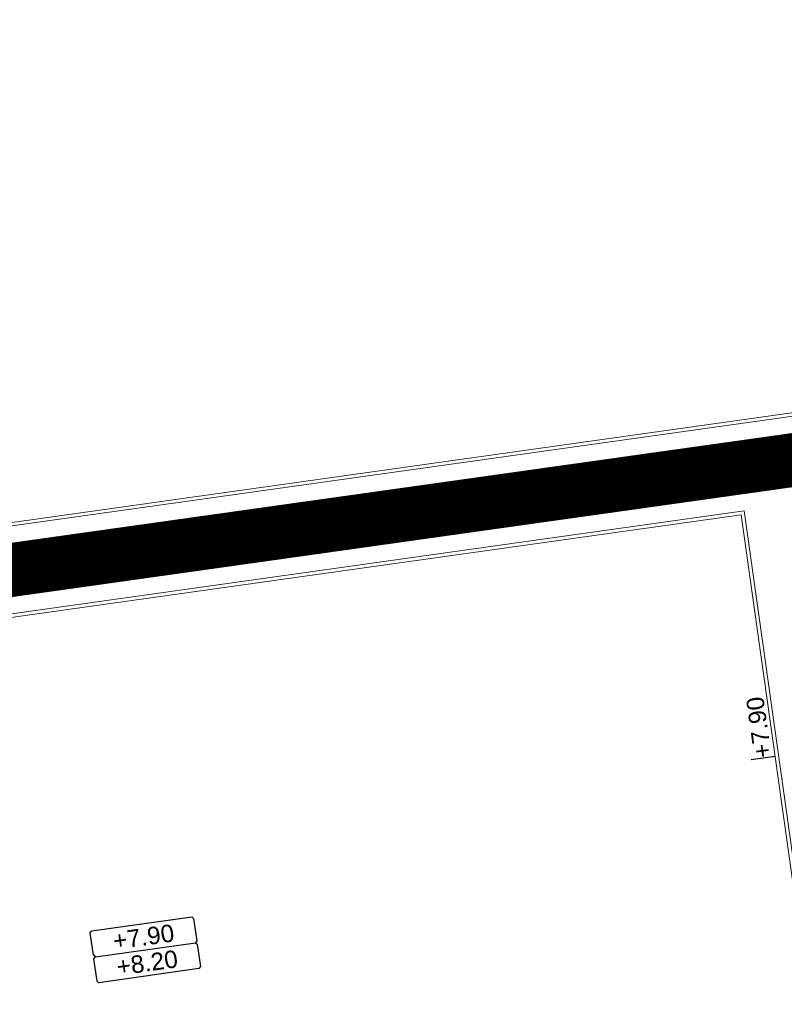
# Model space of a CAD drawing. Extents: x 98477 to 100410, y 398052 to 398969.
# Tile 153 of 256: x 98583 to 98605, y 398374 to 398402. Entities that reach past the tile are written whole.
import ezdxf
from ezdxf.enums import TextEntityAlignment as Align

# ---------------------------------------------------------------- set-up
doc = ezdxf.new("R2010")
doc.units = 0
doc.linetypes.add('AL-NUTSTRACE', pattern=[17, 5, -3.5, 0, -3.5, 5])
for name, color, linetype, lineweight in [('N-KO-kantbegrenzing grondwerk', 70, 'Continuous', 25), ("N-VH-arcering 'MAT' grijs 251", 251, 'Continuous', 18), ('N-VH-arcering printbeton', 8, 'Continuous', 9), ('X-AL-afwerkhoogte', 4, 'Continuous', 30), ('X-AL-hoogtelijn - Niv 1', 1, 'AL-HOOGTELIJN', 18), ('X-AL-nutstrace VERWERKT', 252, 'AL-NUTSTRACE', 18), ('X-AL-planhoogte brm', 10, 'Continuous', 25), ('X-AL-planhoogte wrm', 252, 'Continuous', 25), ('X-AL-planthoogte VERWERKT', 180, 'Continuous', 25)]:
    doc.layers.add(name, color=color, linetype=linetype, lineweight=lineweight)
doc.layers.add('X-AL-contourlijnen', color=30, linetype='Continuous', plot=False)
doc.layers.add('X-AL-hulplijn', color=30, linetype='Continuous', plot=False)
doc.styles.add('CS Annotative', font='arial.ttf')
doc.styles.get("Standard").update_dxf_attribs({"font": 'txt.shx'})
doc.linetypes.add('AL-HOOGTELIJN', pattern='A,10,-1.5,["H",Standard,S=0.9,R=0,X=-0.3,Y=-0.45],-1.5,30', length=43)

# ---------------------------------------------------------------- blocks, each defined once
blk = doc.blocks.new('*U280')
at = {"layer": 'X-AL-planhoogte brm', "flags": 128}
blk.add_lwpolyline([(-7.249999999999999, 3.75), (-7.499999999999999, 4), (-7.5, 7.25), (-7.25, 7.5), (7.25, 7.5), (7.5, 7.25), (7.5, 4), (7.25, 3.75)], dxfattribs=at)
at = {"layer": 'X-AL-planhoogte wrm', "flags": 128}
blk.add_lwpolyline([(7.5, 3.5), (7.5, 0.25), (7.25, 0), (-7.25, 0), (-7.5, 0.25), (-7.5, 3.5), (-7.25, 3.75), (7.25, 3.75)], close=True, dxfattribs=at)
at = {"layer": 'X-AL-planhoogte brm', "style": 'CS Annotative'}
blk.add_attdef('OMSCHRIJVING_afwerk', text='', height=2.5, dxfattribs=at).set_placement((0, 5.625), align=Align.MIDDLE_CENTER)
at = {"layer": 'X-AL-planhoogte wrm', "style": 'CS Annotative'}
blk.add_attdef('HOOGTE_eind', text='', height=2.5, dxfattribs=at).set_placement((0, 1.875), align=Align.MIDDLE_CENTER)
blk = doc.blocks.new('*U107')
at = {"layer": 'X-AL-hulplijn', "flags": 128}
blk.add_lwpolyline([(-0.3465938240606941, -0.04871058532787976), (0.3465938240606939, 0.04871058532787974)], dxfattribs=at)
at = {"layer": 'X-AL-planthoogte VERWERKT', "linetype": 'Continuous', "style": 'CS Annotative'}
blk.add_attdef('HOOGTE-RECHTS', text='', height=0.4999999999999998, rotation=97.99999999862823, dxfattribs=at).set_placement((2.91038304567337e-11, 5.820766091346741e-11), align=Align.MIDDLE_LEFT)

msp = doc.modelspace()

# ---------------------------------------------------------------- hatches: boundary and pattern name
at = {"layer": "N-VH-arcering 'MAT' grijs 251"}
h = msp.add_hatch(color=256, dxfattribs=at)
h.dxf.hatch_style = 1
edge = h.paths.add_edge_path()
edge.add_line((98801.70985258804, 398275.5025756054), (98759.07881222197, 398269.5111736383))
edge.add_arc((98758.55691309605, 398273.2246788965), 3.749999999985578, 188.0000000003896, 277.9999999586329, ccw=False)
edge.add_line((98754.84340783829, 398272.7027797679), (98754.7320693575, 398273.4949942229))
edge.add_arc((98759.43584268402, 398274.1560664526), 4.75000000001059, 98.00000000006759, 188.0000000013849, ccw=False)
edge.add_line((98758.77477045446, 398278.859839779), (98802.64364589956, 398285.0252081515))
edge.add_arc((98800.79960231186, 398298.1462600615), 13.24999999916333, 278.0000000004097, 315.3695932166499)
edge.add_arc((98814.32101528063, 398284.7981743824), 5.750000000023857, 97.99999999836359, 135.3695932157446, ccw=False)
edge.add_line((98813.52076995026, 398290.4922157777), (98817.94515990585, 398291.114023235))
edge.add_arc((98818.74540523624, 398285.4199818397), 5.750000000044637, 8.00000000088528, 97.99999999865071, ccw=False)
edge.add_line((98824.43944663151, 398286.2202271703), (98832.12180180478, 398231.5574297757))
edge.add_arc((98824.4472242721, 398230.4788382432), 7.74999999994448, -36.90337989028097, 8.000000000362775, ccw=False)
edge.add_line((98830.64450586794, 398225.8252159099), (98822.02531955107, 398214.3469478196))
edge.add_arc((98828.62242576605, 398209.3930917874), 8.249999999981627, 143.0966201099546, 188.000000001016)
edge.add_line((98820.45271419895, 398208.2449137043), (98820.95212056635, 398204.6914527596))
edge.add_line((98820.95212056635, 398204.6914527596), (98824.98814049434, 398175.9736787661))
edge.add_line((98824.98814049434, 398175.9736787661), (98826.34507822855, 398166.3185650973))
edge.add_arc((98829.56344945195, 398166.7708776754), 3.249999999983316, 187.9999999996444, 277.9999999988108)
edge.add_line((98830.01576203, 398163.552506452), (98845.49611657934, 398165.7281284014))
edge.add_line((98845.49611657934, 398165.7281284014), (98850.05134969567, 398166.3683246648))
edge.add_line((98850.05134969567, 398166.3683246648), (98871.26042709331, 398169.349066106))
edge.add_line((98871.26042709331, 398169.349066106), (98879.77673248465, 398170.5459547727))
edge.add_line((98879.77673248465, 398170.5459547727), (98895.91810200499, 398172.8144763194))
edge.add_line((98895.91810200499, 398172.8144763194), (98895.01347684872, 398179.2512187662))
edge.add_line((98895.01347684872, 398179.2512187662), (98835.84495974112, 398170.9356259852))
edge.add_arc((98835.18388751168, 398175.6393993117), 4.749999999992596, 188.0000000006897, 277.9999999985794, ccw=False)
edge.add_line((98830.48011418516, 398174.9783270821), (98825.97718274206, 398207.0183491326))
edge.add_arc((98833.65176027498, 398208.096940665), 7.750000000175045, 143.0966201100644, 188.0000000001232, ccw=False)
edge.add_line((98827.4544786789, 398212.7505629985), (98836.07366499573, 398224.2288310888))
edge.add_arc((98829.47655878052, 398229.1826871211), 8.250000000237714, 323.096620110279, 367.9999999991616)
edge.add_line((98837.64627034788, 398230.3308652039), (98837.34238794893, 398232.4931008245))
edge.add_line((98837.34238794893, 398232.4931008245), (98837.34238780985, 398232.493100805))
edge.add_line((98837.34238780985, 398232.493100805), (98829.68786739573, 398286.9578446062))
edge.add_arc((98835.38190879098, 398287.7580899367), 5.749999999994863, 97.99999999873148, 188.0000000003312, ccw=False)
edge.add_line((98834.58166346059, 398293.452131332), (98882.50500414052, 398300.1873176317))
edge.add_arc((98883.61838894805, 398292.2651730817), 8.000000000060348, 11.632034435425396, 97.9999999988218, ccw=False)
edge.add_line((98891.45409032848, 398293.8781776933), (98890.9995, 398296.0865))
edge.add_line((98890.9995, 398296.0865), (98889.023, 398305.688))
edge.add_line((98889.023, 398305.688), (98888.557, 398307.974))
edge.add_line((98888.557, 398307.974), (98887.38477368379, 398314.7597044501))
edge.add_arc((98879.50153614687, 398313.3978799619), 8.00000000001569, -82.00000000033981, 9.801079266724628, ccw=False)
edge.add_line((98880.6149209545, 398305.475735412), (98872.94460748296, 398304.3977431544))
edge.add_arc((98872.42270835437, 398308.1112484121), 3.749999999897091, 189.4265010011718, 278.00000000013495, ccw=False)
edge.add_arc((92946.7354543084, 397324.3039467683), 6003.049999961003, 9.42650100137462, 10.61166010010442)
edge.add_line((98847.1206531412, 398429.7738954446), (98842.31285519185, 398429.0982035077))
edge.add_arc((92946.7354539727, 397324.3039467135), 5998.200000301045, 9.428546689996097, 10.613773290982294, ccw=False)
edge.add_arc((98860.08948650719, 398306.4687901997), 3.840166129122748, -81.43407539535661, 6.657381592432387, ccw=False)
edge.add_line((98860.66146879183, 398302.6714605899), (98847.18483033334, 398300.7774425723))
edge.add_line((98847.18483033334, 398300.7774425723), (98842.62959721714, 398300.1372463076))
edge.add_line((98842.62959721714, 398300.1372463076), (98820.15051205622, 398296.9780169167))
edge.add_arc((98819.35026672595, 398302.672058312), 5.749999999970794, 187.9999999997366, 277.99999999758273, ccw=False)
edge.add_line((98813.65622533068, 398301.8718129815), (98812.30624625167, 398311.4774132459))
edge.add_line((98812.30624625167, 398311.4774132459), (98811.1093575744, 398319.9937186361))
edge.add_line((98811.1093575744, 398319.9937186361), (98809.24443803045, 398333.2633107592))
edge.add_line((98809.24443803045, 398333.2633107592), (98808.67382831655, 398337.3234098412))
edge.add_line((98808.67382831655, 398337.3234098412), (98807.71353391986, 398344.1562595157))
edge.add_line((98807.71353391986, 398344.1562595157), (98807.70657526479, 398344.2057729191))
edge.add_line((98807.70657526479, 398344.2057729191), (98811.66764753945, 398344.7624653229))
edge.add_line((98811.66764753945, 398344.7624653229), (98829.49247277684, 398347.2675811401))
edge.add_line((98829.49247277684, 398347.2675811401), (98831.96814294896, 398347.6155138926))
edge.add_line((98831.96814294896, 398347.6155138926), (98831.06351779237, 398354.0522563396))
edge.add_line((98831.06351779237, 398354.0522563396), (98828.58784762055, 398353.704323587))
edge.add_line((98828.58784762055, 398353.704323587), (98810.76302238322, 398351.1992077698))
edge.add_line((98810.76302238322, 398351.1992077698), (98806.80195010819, 398350.6425153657))
edge.add_line((98806.80195010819, 398350.6425153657), (98806.79499145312, 398350.6920287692))
edge.add_line((98806.79499145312, 398350.6920287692), (98805.14616655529, 398362.4240275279))
edge.add_line((98805.14616655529, 398362.4240275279), (98805.04836903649, 398363.119893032))
edge.add_line((98805.04836903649, 398363.119893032), (98803.99065346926, 398370.6459303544))
edge.add_line((98803.99065346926, 398370.6459303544), (98802.48758397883, 398381.3408254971))
edge.add_line((98802.48758397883, 398381.3408254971), (98801.4298684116, 398388.8668628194))
edge.add_line((98801.4298684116, 398388.8668628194), (98799.92679892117, 398399.561757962))
edge.add_line((98799.92679892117, 398399.561757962), (98798.86908335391, 398407.0877952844))
edge.add_line((98798.86908335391, 398407.0877952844), (98797.36601386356, 398417.7826904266))
edge.add_line((98797.36601386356, 398417.7826904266), (98796.79540414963, 398421.8427895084))
edge.add_line((98796.79540414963, 398421.8427895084), (98795.88382033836, 398428.3290453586))
edge.add_line((98795.88382033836, 398428.3290453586), (98795.87686168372, 398428.3785587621))
edge.add_line((98795.87686168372, 398428.3785587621), (98799.83793395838, 398428.9352511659))
edge.add_line((98799.83793395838, 398428.9352511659), (98817.66275919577, 398431.4403669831))
edge.add_line((98817.66275919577, 398431.4403669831), (98820.13842936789, 398431.7882997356))
edge.add_line((98820.13842936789, 398431.7882997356), (98819.2338042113, 398438.2250421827))
edge.add_line((98819.2338042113, 398438.2250421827), (98816.75813403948, 398437.87710943))
edge.add_line((98816.75813403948, 398437.87710943), (98798.93330880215, 398435.3719936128))
edge.add_line((98798.93330880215, 398435.3719936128), (98794.9722365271, 398434.8153012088))
edge.add_line((98794.9722365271, 398434.8153012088), (98794.96527787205, 398434.8648146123))
edge.add_line((98794.96527787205, 398434.8648146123), (98793.37870452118, 398446.1538705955))
edge.add_line((98793.37870452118, 398446.1538705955), (98792.73850825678, 398450.7091037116))
edge.add_line((98792.73850825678, 398450.7091037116), (98789.33816684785, 398474.9037900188))
edge.add_line((98789.33816684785, 398474.9037900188), (98783.89169246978, 398474.1383379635))
edge.add_line((98783.89169246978, 398474.1383379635), (98786.76317609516, 398453.7066703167))
edge.add_arc((98782.05940276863, 398453.0455980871), 4.750000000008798, -82.0000000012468, 7.999999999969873, ccw=False)
edge.add_line((98782.72047499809, 398448.3418247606), (98773.11487473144, 398446.9918456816))
edge.add_line((98773.11487473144, 398446.9918456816), (98764.5985693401, 398445.7949570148))
edge.add_line((98764.5985693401, 398445.7949570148), (98743.40683266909, 398442.8166526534))
edge.add_line((98743.40683266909, 398442.8166526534), (98734.89052727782, 398441.6197639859))
edge.add_line((98734.89052727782, 398441.6197639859), (98611.80020633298, 398424.3205475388))
edge.add_line((98611.80020633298, 398424.3205475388), (98607.65702311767, 398453.8008279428))
edge.add_arc((98611.6373665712, 398454.1216500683), 3.993251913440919, 101.39182936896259, 184.6081706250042, ccw=False)
edge.add_line((98610.84862924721, 398458.0362323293), (98611.83889731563, 398458.1754054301))
edge.add_line((98611.83889731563, 398458.1754054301), (98639.5664032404, 398462.0722522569))
edge.add_line((98639.5664032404, 398462.0722522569), (98641.54693937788, 398462.3505984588))
edge.add_line((98641.54693937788, 398462.3505984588), (98659.37176461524, 398464.8557142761))
edge.add_line((98659.37176461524, 398464.8557142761), (98661.84743478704, 398465.2036470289))
edge.add_line((98661.84743478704, 398465.2036470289), (98660.94280963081, 398471.6403894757))
edge.add_line((98660.94280963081, 398471.6403894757), (98649.90132066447, 398470.0886093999))
edge.add_line((98649.90132066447, 398470.0886093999), (98624.64948491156, 398466.5396953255))
edge.add_line((98624.64948491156, 398466.5396953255), (98622.66894877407, 398466.2613491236))
edge.add_line((98622.66894877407, 398466.2613491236), (98604.84412353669, 398463.7562333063))
edge.add_line((98604.84412353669, 398463.7562333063), (98602.86358739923, 398463.4778871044))
edge.add_line((98602.86358739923, 398463.4778871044), (98594.9414428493, 398462.3645022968))
edge.add_line((98594.9414428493, 398462.3645022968), (98576.27488975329, 398459.7410893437))
edge.add_line((98576.27488975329, 398459.7410893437), (98577.17951490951, 398453.3043468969))
edge.add_line((98577.17951490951, 398453.3043468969), (98578.1697829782, 398453.4435199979))
edge.add_line((98578.1697829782, 398453.4435199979), (98598.47059208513, 398456.2943364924))
edge.add_arc((98598.79151287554, 398452.3139562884), 3.993296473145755, 11.424909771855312, 94.60953932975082, ccw=False)
edge.add_line((98602.70568277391, 398453.1049624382), (98606.84886598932, 398423.6246820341))
edge.add_line((98606.84886598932, 398423.6246820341), (98548.81915716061, 398415.4691383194))
edge.add_arc((98548.15808493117, 398420.172911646), 4.750000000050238, 188.0000000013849, 277.99999999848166, ccw=False)
edge.add_line((98543.45431160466, 398419.5118394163), (98539.76818545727, 398445.7399897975))
edge.add_line((98539.76818545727, 398445.7399897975), (98538.97597100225, 398445.6286513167))
edge.add_line((98538.97597100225, 398445.6286513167), (98538.73241807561, 398447.361620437))
edge.add_line((98538.73241807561, 398447.361620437), (98534.77134580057, 398446.8049280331))
edge.add_line((98534.77134580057, 398446.8049280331), (98536.52992450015, 398434.2919904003))
edge.add_line((98536.52992450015, 398434.2919904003), (98537.17012076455, 398429.7367572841))
edge.add_line((98537.17012076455, 398429.7367572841), (98538.39484405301, 398421.0223982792))
edge.add_line((98538.39484405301, 398421.0223982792), (98539.03504031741, 398416.467165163))
edge.add_line((98539.03504031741, 398416.467165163), (98541.02521566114, 398402.30633178))
edge.add_line((98541.02521566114, 398402.30633178), (98541.66541192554, 398397.7510986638))
edge.add_line((98541.66541192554, 398397.7510986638), (98543.65558726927, 398383.5902652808))
edge.add_line((98543.65558726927, 398383.5902652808), (98544.29578353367, 398379.0350321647))
edge.add_line((98544.29578353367, 398379.0350321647), (98545.60401068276, 398369.7265123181))
edge.add_arc((98543.87104156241, 398369.4829593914), 1.750000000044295, -82.00000000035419, 7.99999999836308, ccw=False)
edge.add_line((98544.11459448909, 398367.7499902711), (98522.47723718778, 398364.7090580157))
edge.add_line((98522.47723718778, 398364.7090580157), (98523.21485462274, 398359.4606372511))
edge.add_line((98523.21485462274, 398359.4606372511), (98545.05026553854, 398362.5294041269))
edge.add_line((98545.05026553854, 398362.5294041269), (98549.60549865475, 398363.1696003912))
edge.add_line((98549.60549865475, 398363.1696003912), (98564.16243926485, 398365.2154449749))
edge.add_arc((98564.82351149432, 398360.5116716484), 4.749999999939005, 8.000000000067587, 97.99999999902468, ccw=False)
edge.add_line((98569.5272848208, 398361.172743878), (98576.49985717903, 398311.5603136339))
edge.add_arc((98571.7960838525, 398310.8992414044), 4.749999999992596, -82.0000000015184, 7.999999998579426, ccw=False)
edge.add_line((98572.45715608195, 398306.1954680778), (98563.84182388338, 398304.9846620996))
edge.add_line((98563.84182388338, 398304.9846620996), (98559.28659076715, 398304.3444658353))
edge.add_line((98559.28659076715, 398304.3444658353), (98541.0161448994, 398301.7767221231))
edge.add_line((98541.0161448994, 398301.7767221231), (98541.7537623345, 398296.5283013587))
edge.add_line((98541.7537623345, 398296.5283013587), (98553.88454617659, 398298.2331718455))
edge.add_arc((98554.12809910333, 398296.5002027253), 1.749999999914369, 7.999999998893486, 98.0000000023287, ccw=False)
edge.add_line((98555.86106822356, 398296.7437556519), (98557.35022040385, 398286.1478873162))
edge.add_line((98557.35022040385, 398286.1478873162), (98557.99041666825, 398281.5926542))
edge.add_line((98557.99041666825, 398281.5926542), (98560.13368242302, 398266.3425259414))
edge.add_line((98560.13368242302, 398266.3425259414), (98560.77387868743, 398261.7872928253))
edge.add_line((98560.77387868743, 398261.7872928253), (98562.9171444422, 398246.5371645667))
edge.add_line((98562.9171444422, 398246.5371645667), (98563.5573407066, 398241.9819314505))
edge.add_line((98563.5573407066, 398241.9819314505), (98565.70060646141, 398226.7318031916))
edge.add_line((98565.70060646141, 398226.7318031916), (98566.34080272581, 398222.1765700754))
edge.add_line((98566.34080272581, 398222.1765700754), (98567.56552601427, 398213.4622110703))
edge.add_line((98567.56552601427, 398213.4622110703), (98568.20572227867, 398208.9069779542))
edge.add_line((98568.20572227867, 398208.9069779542), (98576.53105717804, 398149.6691420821))
edge.add_line((98576.53105717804, 398149.6691420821), (98576.55610833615, 398149.4908938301))
edge.add_line((98576.55610833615, 398149.4908938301), (98535.4599834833, 398143.7152101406))
edge.add_line((98535.4599834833, 398143.7152101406), (98536.3465161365, 398137.4072025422))
edge.add_line((98536.3465161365, 398137.4072025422), (98537.33678420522, 398137.5463756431))
edge.add_line((98537.33678420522, 398137.5463756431), (98577.44264098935, 398143.1828862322))
edge.add_line((98577.44264098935, 398143.1828862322), (98578.76478544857, 398133.7753395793))
edge.add_line((98578.76478544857, 398133.7753395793), (98538.65892866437, 398128.1388289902))
edge.add_line((98538.65892866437, 398128.1388289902), (98537.66866059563, 398127.9996558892))
edge.add_line((98537.66866059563, 398127.9996558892), (98538.57328575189, 398121.5629134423))
edge.add_line((98538.57328575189, 398121.5629134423), (98579.66941060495, 398127.3385971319))
edge.add_line((98579.66941060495, 398127.3385971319), (98579.67636925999, 398127.2890837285))
edge.add_line((98579.67636925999, 398127.2890837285), (98580.7660946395, 398119.5352847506))
edge.add_line((98580.7660946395, 398119.5352847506), (98582.57534495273, 398106.6617998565))
edge.add_line((98582.57534495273, 398106.6617998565), (98583.06245080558, 398103.1958616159))
edge.add_line((98583.06245080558, 398103.1958616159), (98584.87170111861, 398090.3223767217))
edge.add_line((98584.87170111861, 398090.3223767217), (98585.35880697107, 398086.8564384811))
edge.add_line((98585.35880697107, 398086.8564384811), (98587.16805728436, 398073.9829535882))
edge.add_line((98587.16805728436, 398073.9829535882), (98588.14928671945, 398067.0011433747))
edge.add_arc((98585.92118356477, 398066.6880038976), 2.249999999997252, -71.05267843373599, 7.999999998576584, ccw=False)
edge.add_line((98586.6517556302, 398064.5599145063), (98587.08769329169, 398064.7095716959))
edge.add_line((98587.08769329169, 398064.7095716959), (98595.76511800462, 398067.6885274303))
edge.add_line((98595.76511800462, 398067.6885274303), (98596.09256923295, 398067.8009412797))
edge.add_arc((98595.36199716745, 398069.9290306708), 2.249999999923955, 187.9999999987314, 288.947321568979, ccw=False)
edge.add_line((98593.13389401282, 398069.6158911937), (98582.46560133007, 398145.5247379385))
edge.add_arc((98587.16937465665, 398146.1858101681), 4.750000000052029, 98.00000000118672, 187.9999999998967, ccw=False)
edge.add_line((98586.50830242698, 398150.8895834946), (98609.06670264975, 398154.0599598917))
edge.add_line((98609.06670264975, 398154.0599598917), (98621.30783352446, 398156.2004915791))
edge.add_line((98621.30783352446, 398156.2004915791), (98618.71337939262, 398174.6609919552))
edge.add_line((98618.71337939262, 398174.6609919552), (98600.88855415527, 398172.155876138))
edge.add_line((98600.88855415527, 398172.155876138), (98602.70587460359, 398159.2249692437))
edge.add_line((98602.70587460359, 398159.2249692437), (98585.67326382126, 398156.8311919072))
edge.add_arc((98585.08617653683, 398161.633146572), 4.837710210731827, 189.0296070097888, 276.97039299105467, ccw=False)
edge.add_line((98580.30841826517, 398160.8738930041), (98573.6350680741, 398208.3572469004))
edge.add_line((98573.6350680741, 398208.3572469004), (98572.71652560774, 398214.8930161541))
edge.add_line((98572.71652560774, 398214.8930161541), (98570.01656744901, 398234.1042166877))
edge.add_line((98570.01656744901, 398234.1042166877), (98569.09802498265, 398240.6399859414))
edge.add_line((98569.09802498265, 398240.6399859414), (98568.63179509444, 398243.9573839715))
edge.add_line((98568.63179509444, 398243.9573839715), (98568.16556520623, 398247.2747820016))
edge.add_arc((98572.86933853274, 398247.9358542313), 4.74999999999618, 98.00000000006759, 188.0000000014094, ccw=False)
edge.add_line((98572.20826630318, 398252.6396275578), (98597.85620928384, 398256.2442108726))
edge.add_line((98597.85620928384, 398256.2442108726), (98604.39197853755, 398257.1627533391))
edge.add_line((98604.39197853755, 398257.1627533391), (98619.64210679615, 398259.3060190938))
edge.add_line((98619.64210679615, 398259.3060190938), (98626.17787604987, 398260.2245615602))
edge.add_line((98626.17787604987, 398260.2245615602), (98639.44746817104, 398262.089481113))
edge.add_line((98639.44746817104, 398262.089481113), (98639.4969815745, 398262.096439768))
edge.add_line((98639.4969815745, 398262.096439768), (98640.05367397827, 398258.1353674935))
edge.add_line((98640.05367397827, 398258.1353674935), (98641.8629242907, 398245.2618825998))
edge.add_line((98641.8629242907, 398245.2618825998), (98642.14127049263, 398243.2813464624))
edge.add_line((98642.14127049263, 398243.2813464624), (98643.25465530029, 398235.3592019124))
edge.add_line((98643.25465530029, 398235.3592019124), (98644.5767997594, 398225.9516552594))
edge.add_line((98644.5767997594, 398225.9516552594), (98646.03811731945, 398215.5538405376))
edge.add_line((98646.03811731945, 398215.5538405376), (98646.38605007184, 398213.0781703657))
edge.add_line((98646.38605007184, 398213.0781703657), (98652.82279251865, 398213.9827955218))
edge.add_line((98652.82279251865, 398213.9827955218), (98652.47485976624, 398216.4584656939))
edge.add_line((98652.47485976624, 398216.4584656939), (98651.70940771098, 398221.904940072))
edge.add_line((98651.70940771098, 398221.904940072), (98651.43106150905, 398223.8854762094))
edge.add_line((98651.43106150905, 398223.8854762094), (98649.62181119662, 398236.758961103))
edge.add_line((98649.62181119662, 398236.758961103), (98649.34346499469, 398238.7394972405))
edge.add_line((98649.34346499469, 398238.7394972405), (98646.49041642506, 398259.0399926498))
edge.add_line((98646.49041642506, 398259.0399926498), (98645.93372402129, 398263.0010649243))
edge.add_line((98645.93372402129, 398263.0010649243), (98645.98323742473, 398263.0080235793))
edge.add_line((98645.98323742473, 398263.0080235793), (98654.39783815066, 398264.1906185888))
edge.add_line((98654.39783815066, 398264.1906185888), (98722.62535253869, 398273.7793704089))
edge.add_line((98722.62535253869, 398273.7793704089), (98731.14165792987, 398274.9762590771))
edge.add_line((98731.14165792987, 398274.9762590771), (98743.97026282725, 398276.7792019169))
edge.add_arc((98744.55735011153, 398271.9772472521), 4.837710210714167, 9.02960700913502, 96.9703929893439, ccw=False)
edge.add_line((98749.33510838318, 398272.73650082), (98750.7268393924, 398262.8338201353))
edge.add_line((98750.7268393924, 398262.8338201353), (98752.41029510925, 398263.0704144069))
edge.add_line((98752.41029510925, 398263.0704144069), (98756.96552822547, 398263.7106106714))
edge.add_line((98756.96552822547, 398263.7106106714), (98772.21565648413, 398265.8538764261))
edge.add_line((98772.21565648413, 398265.8538764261), (98776.77088960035, 398266.4940726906))
edge.add_line((98776.77088960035, 398266.4940726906), (98795.98209013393, 398269.1940308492))
edge.add_line((98795.98209013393, 398269.1940308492), (98800.53732325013, 398269.8342271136))
edge.add_line((98800.53732325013, 398269.8342271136), (98802.46834598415, 398270.1056146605))
edge.add_line((98802.46834598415, 398270.1056146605), (98801.70985258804, 398275.5025756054))
edge = h.paths.add_edge_path(flags=16)
edge.add_line((98744.0622075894, 398333.4636472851), (98751.98435213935, 398334.5770320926))
edge.add_line((98751.98435213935, 398334.5770320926), (98753.96600319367, 398334.8555349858))
edge.add_line((98753.96600319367, 398334.8555349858), (98764.36270300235, 398336.316695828))
edge.add_line((98764.36270300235, 398336.316695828), (98764.36270299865, 398336.3166958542))
edge.add_line((98764.36270299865, 398336.3166958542), (98766.34323913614, 398336.5950420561))
edge.add_line((98766.34323913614, 398336.5950420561), (98774.26538368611, 398337.7084268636))
edge.add_line((98774.26538368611, 398337.7084268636), (98774.24729118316, 398337.8371617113))
edge.add_line((98774.24729118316, 398337.8371617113), (98802.48973650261, 398341.8063785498))
edge.add_line((98802.48973650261, 398341.8063785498), (98803.0185942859, 398338.0433598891))
edge.add_line((98803.0185942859, 398338.0433598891), (98808.47417984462, 398299.2248515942))
edge.add_arc((98800.79960231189, 398298.1462600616), 7.750000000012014, -82.00000000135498, 8.000000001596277, ccw=False)
edge.add_line((98801.87819384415, 398290.4716825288), (98771.96746476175, 398286.2680036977))
edge.add_line((98771.96746476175, 398286.2680036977), (98767.41223164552, 398285.6278074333))
edge.add_line((98767.41223164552, 398285.6278074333), (98755.13290759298, 398283.9020609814))
edge.add_line((98755.13290759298, 398283.9020609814), (98746.61660220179, 398282.7051723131))
edge.add_line((98746.61660220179, 398282.7051723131), (98730.37620587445, 398280.4227334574))
edge.add_line((98730.37620587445, 398280.4227334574), (98721.85990048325, 398279.2258447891))
edge.add_line((98721.85990048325, 398279.2258447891), (98654.3282516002, 398269.7348904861))
edge.add_arc((98653.66717937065, 398274.4386638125), 4.749999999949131, 187.9999999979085, 277.9999999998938, ccw=False)
edge.add_line((98648.96340604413, 398273.7775915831), (98644.1340994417, 398308.1398935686))
edge.add_line((98644.1340994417, 398308.1398935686), (98642.93721077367, 398316.6561989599))
edge.add_line((98642.93721077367, 398316.6561989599), (98640.29988051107, 398335.4217788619))
edge.add_line((98640.29988051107, 398335.4217788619), (98638.12129075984, 398335.1155980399))
edge.add_line((98638.12129075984, 398335.1155980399), (98637.23004949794, 398334.990342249))
edge.add_line((98637.23004949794, 398334.990342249), (98635.05145974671, 398334.6841614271))
edge.add_line((98635.05145974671, 398334.6841614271), (98635.74036659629, 398329.7823344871))
edge.add_line((98635.74036659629, 398329.7823344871), (98636.93725526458, 398321.266029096))
edge.add_line((98636.93725526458, 398321.266029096), (98638.384655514, 398310.967241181))
edge.add_line((98638.384655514, 398310.967241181), (98639.02485177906, 398306.4120080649))
edge.add_line((98639.02485177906, 398306.4120080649), (98641.16811753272, 398291.1618798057))
edge.add_line((98641.16811753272, 398291.1618798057), (98642.36500620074, 398282.6455744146))
edge.add_line((98642.36500620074, 398282.6455744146), (98643.71498527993, 398273.0399741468))
edge.add_arc((98639.01121195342, 398272.3789019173), 4.749999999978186, -82.00000000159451, 7.999999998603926, ccw=False)
edge.add_line((98639.67228418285, 398267.6751285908), (98619.32227537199, 398264.8151213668))
edge.add_line((98619.32227537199, 398264.8151213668), (98614.27190822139, 398264.1053385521))
edge.add_line((98614.27190822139, 398264.1053385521), (98593.92189940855, 398261.2453313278))
edge.add_arc((98593.26082717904, 398265.9491046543), 4.750000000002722, 188.0000000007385, 277.9999999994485, ccw=False)
edge.add_line((98588.55705385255, 398265.2880324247), (98581.77932383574, 398313.5140873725))
edge.add_line((98581.77932383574, 398313.5140873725), (98580.58243516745, 398322.0303927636))
edge.add_line((98580.58243516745, 398322.0303927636), (98575.23122943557, 398360.1062000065))
edge.add_line((98575.23122943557, 398360.1062000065), (98574.59103317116, 398364.6614331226))
edge.add_line((98574.59103317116, 398364.6614331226), (98572.66348572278, 398378.3766458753))
edge.add_line((98572.66348572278, 398378.3766458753), (98571.18825085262, 398388.8734874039))
edge.add_line((98571.18825085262, 398388.8734874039), (98568.51612731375, 398407.8866343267))
edge.add_arc((98573.21990064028, 398408.5477065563), 4.750000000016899, 97.9999999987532, 188.0000000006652, ccw=False)
edge.add_line((98572.55882841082, 398413.2514798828), (98607.11918401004, 398418.1086211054))
edge.add_line((98607.11918401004, 398418.1086211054), (98607.61431804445, 398418.1782076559))
edge.add_line((98607.61431804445, 398418.1782076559), (98611.58353488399, 398389.9357623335))
edge.add_line((98611.58353488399, 398389.9357623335), (98611.454800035, 398389.9176698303))
edge.add_line((98611.454800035, 398389.9176698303), (98613.2640503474, 398377.0441849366))
edge.add_line((98613.2640503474, 398377.0441849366), (98613.33363689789, 398376.5490509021))
edge.add_line((98613.33363689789, 398376.5490509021), (98626.20712179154, 398378.3583012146))
edge.add_line((98626.20712179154, 398378.3583012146), (98628.18765792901, 398378.6366474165))
edge.add_line((98628.18765792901, 398378.6366474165), (98636.10980247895, 398379.7500322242))
edge.add_line((98636.10980247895, 398379.7500322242), (98648.36932117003, 398381.4729952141))
edge.add_line((98648.36932117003, 398381.4729952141), (98647.4646960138, 398387.9097376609))
edge.add_line((98647.4646960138, 398387.9097376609), (98634.59121112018, 398386.1004873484))
edge.add_line((98634.59121112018, 398386.1004873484), (98632.49184281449, 398385.8054403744))
edge.add_line((98632.49184281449, 398385.8054403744), (98619.73719008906, 398384.0128908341))
edge.add_line((98619.73719008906, 398384.0128908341), (98617.50908693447, 398383.6997513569))
edge.add_line((98617.50908693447, 398383.6997513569), (98612.56565838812, 398418.8740731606))
edge.add_line((98612.56565838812, 398418.8740731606), (98613.06079242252, 398418.943659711))
edge.add_line((98613.06079242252, 398418.943659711), (98667.57504960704, 398426.6051389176))
edge.add_line((98667.57504960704, 398426.6051389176), (98722.08930679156, 398434.2666181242))
edge.add_line((98722.08930679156, 398434.2666181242), (98726.14940587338, 398434.8372278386))
edge.add_line((98726.14940587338, 398434.8372278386), (98759.42241298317, 398439.51344403))
edge.add_line((98759.42241298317, 398439.51344403), (98763.48251206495, 398440.084053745))
edge.add_line((98763.48251206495, 398440.084053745), (98783.48592705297, 398442.8953503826))
edge.add_arc((98784.14699928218, 398438.191577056), 4.750000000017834, 8.000000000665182, 97.99999999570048, ccw=False)
edge.add_line((98788.85077260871, 398438.8526492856), (98795.6145853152, 398390.7256211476))
edge.add_arc((98790.91081198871, 398390.064548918), 4.749999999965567, -82.00000000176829, 8.000000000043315, ccw=False)
edge.add_line((98791.57188421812, 398385.3607755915), (98787.36324492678, 398384.7692899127))
edge.add_line((98787.36324492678, 398384.7692899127), (98774.48976003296, 398382.9600396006))
edge.add_line((98774.48976003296, 398382.9600396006), (98766.12199485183, 398381.7840268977))
edge.add_line((98766.12199485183, 398381.7840268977), (98766.07248144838, 398381.7770682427))
edge.add_line((98766.07248144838, 398381.7770682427), (98764.94517930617, 398389.7982395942))
edge.add_line((98764.94517930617, 398389.7982395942), (98762.09213076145, 398410.0987350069))
edge.add_line((98762.09213076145, 398410.0987350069), (98761.95295766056, 398411.0890030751))
edge.add_line((98761.95295766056, 398411.0890030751), (98755.5162152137, 398410.1843779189))
edge.add_line((98755.5162152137, 398410.1843779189), (98755.65538831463, 398409.1941098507))
edge.add_line((98755.65538831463, 398409.1941098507), (98758.50843688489, 398388.893614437))
edge.add_line((98758.50843688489, 398388.893614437), (98759.63573900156, 398380.8724430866))
edge.add_line((98759.63573900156, 398380.8724430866), (98759.5862255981, 398380.8654844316))
edge.add_line((98759.5862255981, 398380.8654844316), (98748.79230364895, 398379.3484976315))
edge.add_line((98748.79230364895, 398379.3484976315), (98744.23707053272, 398378.7083013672))
edge.add_line((98744.23707053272, 398378.7083013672), (98741.31577972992, 398378.2977407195))
edge.add_line((98741.31577972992, 398378.2977407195), (98735.86930535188, 398377.532288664))
edge.add_line((98735.86930535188, 398377.532288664), (98732.94801454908, 398377.1217280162))
edge.add_line((98732.94801454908, 398377.1217280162), (98728.39278143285, 398376.4815317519))
edge.add_line((98728.39278143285, 398376.4815317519), (98718.31915239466, 398375.0657755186))
edge.add_arc((98720.44154218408, 398359.9641874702), 15.25000000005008, 97.9999999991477, 128.0000000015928)
edge.add_line((98711.052704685, 398371.9813514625), (98707.24934533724, 398369.0098414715))
edge.add_line((98707.24934533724, 398369.0098414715), (98710.51235115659, 398364.8333844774))
edge.add_line((98710.51235115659, 398364.8333844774), (98713.62044188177, 398367.261691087))
edge.add_arc((98721.25410813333, 398357.3241039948), 12.53110121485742, 99.37790491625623, 127.53006232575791, ccw=False)
edge.add_line((98719.21222162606, 398369.6877279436), (98728.55711414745, 398371.001066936))
edge.add_line((98728.55711414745, 398371.001066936), (98733.11234726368, 398371.6412632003))
edge.add_line((98733.11234726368, 398371.6412632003), (98743.90626921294, 398373.1582500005))
edge.add_line((98743.90626921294, 398373.1582500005), (98752.42257460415, 398374.3551386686))
edge.add_line((98752.42257460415, 398374.3551386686), (98763.21649655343, 398375.8721254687))
edge.add_line((98763.21649655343, 398375.8721254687), (98767.77172966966, 398376.512321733))
edge.add_line((98767.77172966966, 398376.512321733), (98793.32064568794, 398380.102987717))
edge.add_arc((98793.7681908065, 398376.2908113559), 3.838357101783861, 9.304190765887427, 96.69580920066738, ccw=False)
edge.add_line((98797.55605007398, 398376.9113815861), (98799.60189465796, 398362.3544409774))
edge.add_line((98799.60189465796, 398362.3544409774), (98801.64078058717, 398347.8470137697))
edge.add_line((98801.64078058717, 398347.8470137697), (98801.71036713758, 398347.3518797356))
edge.add_line((98801.71036713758, 398347.3518797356), (98773.46792181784, 398343.3826628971))
edge.add_line((98773.46792181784, 398343.3826628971), (98773.36075853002, 398344.1451693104))
edge.add_line((98773.36075853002, 398344.1451693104), (98770.8850883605, 398343.7972365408))
edge.add_line((98770.8850883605, 398343.7972365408), (98758.01160346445, 398341.9879862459))
edge.add_line((98758.01160346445, 398341.9879862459), (98756.03106732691, 398341.7096400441))
edge.add_line((98756.03106732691, 398341.7096400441), (98743.15758242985, 398339.900389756))
edge.add_line((98743.15758242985, 398339.900389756), (98743.15758243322, 398339.9003897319))
edge.add_line((98743.15758243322, 398339.9003897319), (98742.16731436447, 398339.761216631))
edge.add_line((98742.16731436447, 398339.761216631), (98743.07193952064, 398333.3244741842))
edge.add_line((98743.07193952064, 398333.3244741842), (98744.0622075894, 398333.4636472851))
edge = h.paths.add_edge_path(flags=16)
edge.add_line((98545.99047331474, 398402.9031704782), (98545.73996173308, 398404.6856530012))
edge.add_arc((98550.44373505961, 398405.3467252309), 4.750000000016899, 98.00000000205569, 188.0000000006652, ccw=False)
edge.add_line((98549.78266282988, 398410.0504985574), (98557.70480737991, 398411.1638833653))
edge.add_arc((98558.36587960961, 398406.4601100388), 4.750000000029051, 8.000000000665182, 98.00000000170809, ccw=False)
edge.add_line((98563.06965293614, 398407.1211822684), (98563.35495779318, 398405.0911327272))
edge.add_line((98563.35495779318, 398405.0911327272), (98565.09462155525, 398392.7127818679))
edge.add_line((98565.09462155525, 398392.7127818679), (98565.44255430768, 398390.237111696))
edge.add_line((98565.44255430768, 398390.237111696), (98567.18221806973, 398377.8587608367))
edge.add_line((98567.18221806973, 398377.8587608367), (98567.46752292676, 398375.8287112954))
edge.add_arc((98562.76374960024, 398375.1676390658), 4.749999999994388, -82.00000000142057, 7.9999999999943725, ccw=False)
edge.add_line((98563.42482182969, 398370.4638657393), (98555.50267727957, 398369.3504809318))
edge.add_arc((98554.84160505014, 398374.0542542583), 4.749999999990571, 187.9999999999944, 277.99999999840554, ccw=False)
edge.add_line((98550.13783172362, 398373.3931820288), (98549.88732014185, 398375.1756645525))
edge.add_line((98549.88732014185, 398375.1756645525), (98548.07806982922, 398388.0491494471))
edge.add_line((98548.07806982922, 398388.0491494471), (98547.79972362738, 398390.0296855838))
edge.add_line((98547.79972362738, 398390.0296855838), (98545.99047331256, 398402.9031704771))
edge = h.paths.add_edge_path(flags=16)
edge.add_line((98580.97427237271, 398279.7231952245), (98580.69592617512, 398281.7037313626))
edge.add_line((98580.69592617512, 398281.7037313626), (98579.23460861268, 398292.1015460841))
edge.add_line((98579.23460861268, 398292.1015460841), (98578.55961907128, 398296.9043462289))
edge.add_arc((98573.85584574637, 398296.2432739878), 4.750000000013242, 8.000000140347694, 98.00000000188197)
edge.add_line((98573.19477351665, 398300.9470473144), (98565.5697093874, 398299.8754144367))
edge.add_arc((98566.23078161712, 398295.1716411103), 4.749999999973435, 98.00000000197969, 186.1903587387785)
edge.add_line((98561.5084782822, 398294.6594387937), (98561.50613232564, 398294.659109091))
edge.add_line((98561.50613232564, 398294.659109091), (98563.66331539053, 398279.3099540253))
edge.add_line((98563.66331539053, 398279.3099540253), (98563.94166159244, 398277.329417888))
edge.add_line((98563.94166159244, 398277.329417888), (98566.09884465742, 398261.9802628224))
edge.add_line((98566.09884465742, 398261.9802628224), (98566.10119061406, 398261.980592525))
edge.add_arc((98570.78174201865, 398262.7898752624), 4.749999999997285, 189.8096412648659, 277.9999999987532)
edge.add_line((98571.4428142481, 398258.0861019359), (98579.06787837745, 398259.1577348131))
edge.add_arc((98578.406806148, 398263.8615081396), 4.749999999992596, 277.9999999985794, 367.9999999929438)
edge.add_line((98583.11057947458, 398264.5225803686), (98582.43558993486, 398269.325380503))
edge.add_line((98582.43558993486, 398269.325380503), (98580.97427237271, 398279.7231952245))
edge = h.paths.add_edge_path(flags=16)
edge.add_line((98615.08128089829, 398162.7819088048), (98614.48868373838, 398166.998456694))
edge.add_arc((98612.75571461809, 398166.7549037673), 1.749999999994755, 8.000000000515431, 98.00000000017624)
edge.add_line((98612.51216169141, 398168.4878728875), (98608.55108941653, 398167.9311804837))
edge.add_arc((98608.79464234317, 398166.1982113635), 1.749999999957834, 97.99999999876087, 188.000000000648)
edge.add_line((98607.06167322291, 398165.9546584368), (98607.65427038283, 398161.7381105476))
edge.add_arc((98609.38723950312, 398161.9816634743), 1.749999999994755, 188.0000000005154, 277.999999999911)
edge.add_line((98609.6307924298, 398160.248694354), (98613.59186470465, 398160.8053867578))
edge.add_arc((98613.348311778, 398162.5383558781), 1.749999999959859, 277.9999999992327, 368.0000000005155)
at = {"layer": 'N-VH-arcering printbeton'}
h = msp.add_hatch(dxfattribs=at)
h.set_pattern_fill('CS-PRINTBETON', color=256)
h.set_pattern_definition([(45, (0, 0), (-0.3535533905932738, 0.3535533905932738), []), (45, (0.35, 0), (-0.3535533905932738, 0.3535533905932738), [0.5000000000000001, -0.2])])
edge = h.paths.add_edge_path()
edge.add_line((98608.13621717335, 398414.4647023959), (98607.9274575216, 398415.9501045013))
edge.add_line((98607.9274575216, 398415.9501045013), (98572.87196788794, 398411.0233767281))
edge.add_arc((98573.21990064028, 398408.5477065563), 2.499999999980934, 97.99999999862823, 187.9999999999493)
edge.add_line((98570.74423046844, 398408.1997738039), (98573.44140516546, 398389.0083786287))
edge.add_line((98573.44140516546, 398389.0083786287), (98571.21330201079, 398388.6952391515))
edge.add_line((98571.21330201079, 398388.6952391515), (98572.63843456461, 398378.5548941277))
edge.add_line((98572.63843456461, 398378.5548941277), (98574.8665377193, 398378.8680336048))
edge.add_line((98574.8665377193, 398378.8680336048), (98576.844187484, 398364.7963243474))
edge.add_line((98576.844187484, 398364.7963243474), (98574.61608432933, 398364.4831848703))
edge.add_line((98574.61608432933, 398364.4831848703), (98575.2061782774, 398360.2844482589))
edge.add_line((98575.2061782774, 398360.2844482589), (98578.91968353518, 398360.8063473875))
edge.add_line((98578.91968353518, 398360.8063473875), (98575.5697869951, 398384.6420998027))
edge.add_line((98575.5697869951, 398384.6420998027), (98606.53546950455, 398388.9940426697))
edge.add_line((98606.53546950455, 398388.9940426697), (98606.50345969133, 398389.2218043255))
edge.add_line((98606.50345969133, 398389.2218043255), (98611.58353488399, 398389.9357623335))
edge.add_line((98611.58353488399, 398389.9357623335), (98611.4067850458, 398391.1934027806))
edge.add_line((98611.4067850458, 398391.1934027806), (98575.36102734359, 398386.1275019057))
edge.add_line((98575.36102734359, 398386.1275019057), (98572.22963257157, 398408.4085334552))
edge.add_arc((98573.21990064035, 398408.5477065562), 1.000000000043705, 97.99999999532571, 188.0000000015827, ccw=False)
edge.add_line((98573.08072753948, 398409.537974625), (98608.13621717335, 398414.4647023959))

# ---------------------------------------------------------------- linework, layer by layer
at = {"layer": 'N-KO-kantbegrenzing grondwerk', "flags": 128}
msp.add_lwpolyline([(98611.4067850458, 398391.1934027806), (98575.36102734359, 398386.1275019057), (98572.22963257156, 398408.4085334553, -0.4142135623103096), (98573.0807275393, 398409.537974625), (98608.13621717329, 398414.4647023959)], format="xyb", dxfattribs=at)
msp.add_lwpolyline([(98575.2061782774, 398360.2844482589), (98578.91968353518, 398360.8063473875), (98575.5697869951, 398384.6420998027), (98606.53546950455, 398388.9940426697)], dxfattribs=at)
at = {"layer": 'X-AL-contourlijnen', "flags": 128}
msp.add_lwpolyline([(98608.13621717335, 398414.4647023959), (98607.9274575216, 398415.9501045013), (98572.87196788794, 398411.0233767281, 0.414213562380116), (98570.74423046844, 398408.1997738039), (98573.44140516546, 398389.0083786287), (98571.21330201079, 398388.6952391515), (98572.63843456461, 398378.5548941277), (98574.8665377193, 398378.8680336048), (98576.844187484, 398364.7963243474), (98574.61608432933, 398364.4831848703), (98575.2061782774, 398360.2844482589), (98578.91968353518, 398360.8063473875), (98575.5697869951, 398384.6420998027), (98606.53546950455, 398388.9940426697), (98606.50345969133, 398389.2218043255), (98611.58353488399, 398389.9357623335), (98611.4067850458, 398391.1934027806), (98575.36102734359, 398386.1275019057), (98572.22963257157, 398408.4085334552, -0.414213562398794), (98573.08072753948, 398409.537974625)], format="xyb", close=True, dxfattribs=at)
at = {"layer": 'X-AL-hoogtelijn - Niv 1', "flags": 128}
for points in [[(98575.78657482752, 398386.6922224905), (98572.7943531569, 398407.9829859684, -0.4142135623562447), (98573.64544812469, 398409.1124271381), (98607.7106696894, 398413.8999818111), (98610.84206446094, 398391.6189502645)], [(98575.8716843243, 398386.8051666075), (98572.89337996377, 398407.9969032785, -0.4142135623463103), (98573.6593654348, 398409.0134003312), (98607.62556019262, 398413.7870376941), (98610.72912034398, 398391.7040597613)], [(98604.2581207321, 398388.1690683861), (98607.65345526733, 398364.0100078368, 0.01346055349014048), (98580.42608637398, 398353.6803825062), (98576.1345075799, 398384.2165523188)], [(98604.17301123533, 398388.0561242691), (98607.54300436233, 398364.0773772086, 0.01336312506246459), (98580.5071996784, 398353.8217610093), (98576.24745169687, 398384.1314428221)]]:
    msp.add_lwpolyline(points, format="xyb", close=True, dxfattribs=at)
at = {"layer": 'X-AL-nutstrace VERWERKT', "const_width": 1.5, "flags": 128}
msp.add_lwpolyline([(98574.7227061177, 398385.2804210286), (98611.4166935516, 398390.4374246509), (98616.57679354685, 398389.6478880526), (98671.06645421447, 398397.3059104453)], dxfattribs=at)

# ---------------------------------------------------------------- block references
at = {"layer": 'X-AL-afwerkhoogte'}
ref = msp.add_blockref('*U280', (98587.16248158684, 398374.8226449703), dxfattribs=dict(at, xscale=0.2, yscale=0.2, zscale=0.2, rotation=8))
ref.add_attrib('OMSCHRIJVING_afwerk', '+7.90', dxfattribs={"layer": 'X-AL-planhoogte brm', "linetype": 'Continuous', "height": 0.5, "rotation": 8.000000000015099, "style": 'CS Annotative'}).set_placement((98587.00591184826, 398375.9366965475), align=Align.MIDDLE_CENTER)
ref.add_attrib('HOOGTE_eind', '+8.20', dxfattribs={"layer": 'X-AL-planhoogte wrm', "linetype": 'Continuous', "height": 0.5, "rotation": 8.000000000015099, "style": 'CS Annotative'}).set_placement((98587.110291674, 398375.193995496), align=Align.MIDDLE_CENTER)
at = {"layer": 'X-AL-planthoogte VERWERKT'}
msp.add_blockref('*U107', (98604.80062911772, 398381.0755372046), dxfattribs=at).add_auto_attribs({'HOOGTE-RECHTS': '+7.90'})

doc.saveas('drawing.dxf')
